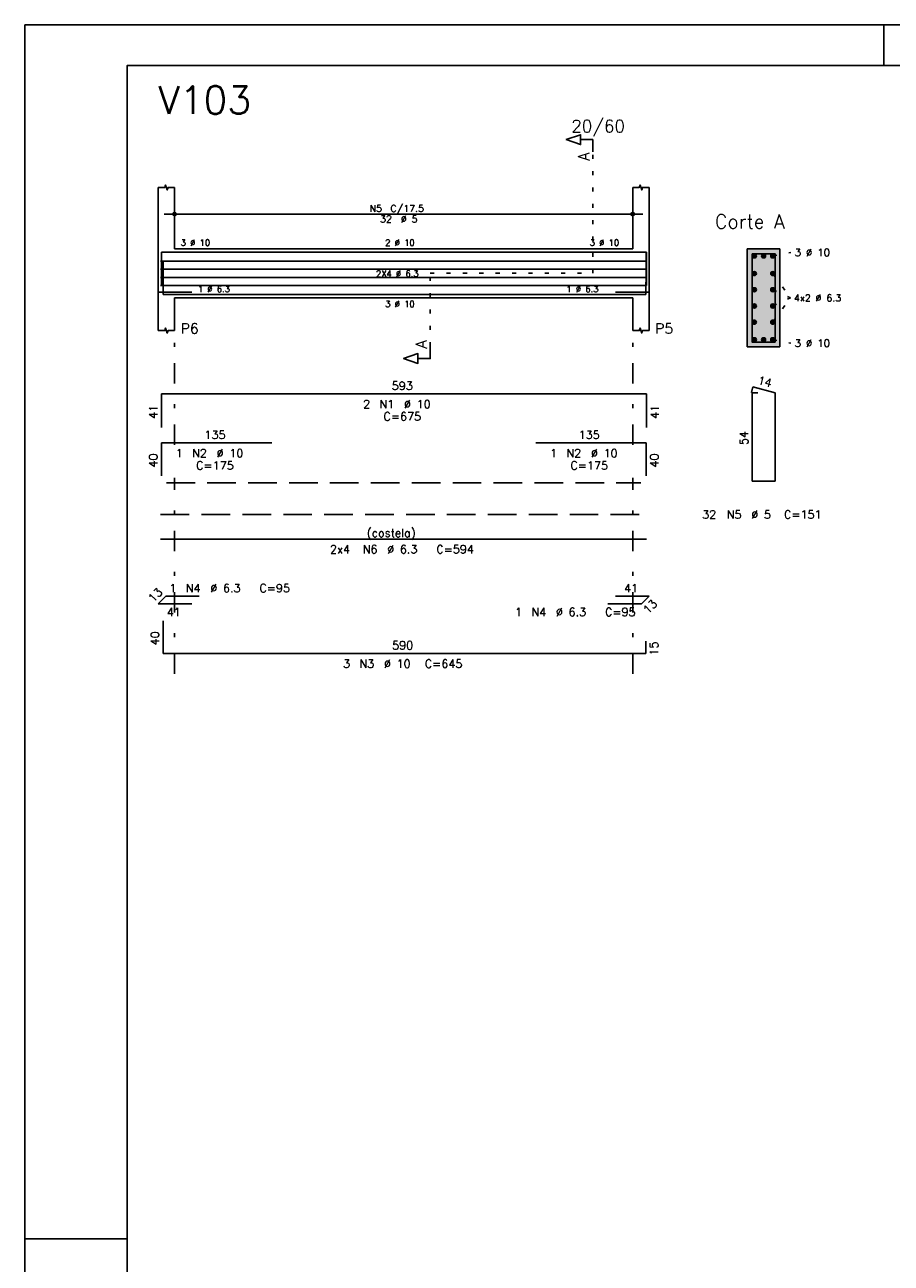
# Model space of a CAD drawing. Extents: x 0 to 84.1, y 0 to 59.4.
# Tile 2 of 5: x 0 to 21.2, y 29.1 to 59.4. Entities that reach past the tile are written whole.
import ezdxf

# ---------------------------------------------------------------- set-up
doc = ezdxf.new("R2010")
doc.units = 0
doc.header["$MEASUREMENT"] = 0
for name, pattern in [('ESTILO_TQS_0001', [1, 0.7, -0.3]), ('ESTILO_TQS_0002', [0.4, 0.1, -0.3]), ('ESTILO_TQS_0003', [1.5, 0.5, -0.4, 0.1, -0.5])]:
    doc.linetypes.add(name, pattern=pattern)
for name, color, linetype in [('1', 1, 'CONTINUOUS'), ('2', 2, 'CONTINUOUS'), ('4', 4, 'CONTINUOUS'), ('6', 6, 'CONTINUOUS'), ('7', 7, 'CONTINUOUS'), ('9', 9, 'CONTINUOUS')]:
    doc.layers.add(name, color=color, linetype=linetype)
doc.styles.get("Standard").update_dxf_attribs({"font": 'ROMANS.SHX'})

msp = doc.modelspace()

# ---------------------------------------------------------------- linework, layer by layer
at = {"layer": '1', "linetype": 'ESTILO_TQS_0002'}
for p, q in [((13.8866, 53.32), (13.8866, 56.29)), ((18.2866, 53.745), (18.7316, 53.83)), ((9.9116, 51.535), (9.9116, 53.32)), ((9.9116, 53.32), (13.8866, 53.32)), ((18.2866, 53.31448), (18.7166, 52.72)), ((18.2866, 52.91816), (18.7166, 52.72)), ((18.2866, 52.12552), (18.7166, 52.72)), ((18.2866, 52.52184), (18.7166, 52.72)), ((18.2866, 51.695), (18.7316, 51.61))]:
    msp.add_line(p, q, dxfattribs=at)
at = {"layer": '1', "linetype": 'ESTILO_TQS_0001'}
msp.add_line((3.4616, 48.195), (15.0616, 48.195), dxfattribs=at)
at = {"layer": '1', "linetype": 'Continuous'}
for centre in [(17.8366, 53.745), (18.0616, 53.745), (18.2866, 53.745), (17.8366, 53.31448), (18.2866, 53.31448), (17.8366, 52.91816), (18.2866, 52.91816), (17.8366, 52.52184), (18.2866, 52.52184), (17.8366, 52.12552), (18.2866, 52.12552), (17.8366, 51.695), (18.0616, 51.695), (18.2866, 51.695)]:
    msp.add_circle(centre, 0.05, dxfattribs=at)
at = {"layer": '2', "linetype": 'Continuous'}
for p, q in [((84.100006, 59.400002), (0, 59.400002)), ((0, 59.400002), (0, 0)), ((21, 59.400002), (21, 58.400002)), ((3.2616, 53.92), (3.2616, 55.42)), ((3.6616, 53.92), (3.6616, 55.42)), ((14.8616, 53.92), (14.8616, 55.42)), ((15.2616, 53.92), (15.2616, 55.42)), ((3.6616, 54.5), (3.6616, 55.02)), ((14.8616, 54.5), (14.8616, 55.02)), ((3.4116, 54.77), (15.1116, 54.77)), ((3.6616, 54.25), (3.6616, 54.25)), ((14.8616, 54.25), (14.8616, 54.25)), ((3.2616, 53.92), (3.2616, 52.72)), ((3.6616, 53.92), (14.8616, 53.92)), ((15.2616, 53.92), (15.2616, 52.72)), ((18.4616, 53.92), (17.6616, 53.92)), ((17.6616, 53.92), (17.6616, 51.52)), ((18.4616, 51.52), (18.4616, 53.92)), ((3.2616, 52.72), (3.2616, 51.92)), ((3.6616, 52.72), (14.8616, 52.72)), ((3.6616, 52.72), (3.6616, 51.92)), ((14.8616, 52.72), (14.8616, 51.92)), ((15.2616, 52.72), (15.2616, 51.92)), ((17.6616, 51.52), (18.4616, 51.52)), ((0, 29.700001), (0.5, 29.700001)), ((0.5, 29.700001), (1.5, 29.700001)), ((1.5, 29.700001), (2.5, 29.700001))]:
    msp.add_line(p, q, dxfattribs=at)
at = {"layer": '2', "linetype": 'ESTILO_TQS_0003'}
for p, q in [((3.6616, 49.122), (3.6616, 51.62)), ((14.8616, 49.122), (14.8616, 51.62)), ((3.6616, 43.52), (3.6616, 48.318)), ((14.8616, 43.52), (14.8616, 48.318))]:
    msp.add_line(p, q, dxfattribs=at)
at = {"layer": '2', "linetype": 'Continuous'}
for points in [[(83.100006, 1), (2.5, 1), (2.5, 58.400002), (83.100006, 58.400002), (83.100006, 1)], [(13.8866, 56.29), (13.8866, 56.59), (13.5866, 56.59), (13.5866, 56.47), (13.2366, 56.59), (13.5866, 56.71), (13.5866, 56.59)], [(3.2616, 55.42), (3.4216, 55.42), (3.4416, 55.48), (3.4816, 55.36), (3.5016, 55.42), (3.6616, 55.42)], [(14.8616, 55.42), (15.0216, 55.42), (15.0416, 55.48), (15.0816, 55.36), (15.1016, 55.42), (15.2616, 55.42)], [(3.2616, 51.92), (3.4216, 51.92), (3.4416, 51.98), (3.4816, 51.86), (3.5016, 51.92), (3.6616, 51.92)], [(14.8616, 51.92), (15.0216, 51.92), (15.0416, 51.98), (15.0816, 51.86), (15.1016, 51.92), (15.2616, 51.92)], [(9.9116, 51.535), (9.9116, 51.235), (9.6116, 51.235), (9.6116, 51.115), (9.2616, 51.235), (9.6116, 51.355), (9.6116, 51.235)]]:
    msp.add_lwpolyline(points, dxfattribs=at)
for centre, radius in [((3.6616, 54.77), 0.041625), ((3.6616, 54.77), 0.02075), ((14.8616, 54.77), 0.041625), ((14.8616, 54.77), 0.02075)]:
    msp.add_circle(centre, radius, dxfattribs=at)
at = {"layer": '4', "linetype": 'Continuous'}
for p, q in [((3.3416, 53.02), (3.3416, 53.84)), ((3.3416, 53.84), (15.2016, 53.84)), ((3.3416, 53.04), (3.3416, 53.84)), ((3.3416, 53.84), (6.0416, 53.84)), ((12.4916, 53.84), (15.1916, 53.84)), ((15.1916, 53.84), (15.1916, 53.04)), ((15.2016, 53.84), (15.2016, 53.02)), ((3.3216, 53.61724), (15.202, 53.61724)), ((3.3216, 53.41908), (15.202, 53.41908)), ((3.3816, 53.6), (3.3816, 52.8)), ((3.3216, 53.22092), (15.202, 53.22092)), ((3.3216, 53.02276), (15.202, 53.02276)), ((15.1816, 52.8), (15.1816, 53.1)), ((4.0816, 52.86), (3.2616, 52.86)), ((3.3816, 52.8), (15.1816, 52.8)), ((14.4416, 52.86), (15.2616, 52.86))]:
    msp.add_line(p, q, dxfattribs=at)
msp.add_lwpolyline([(17.7816, 53.8), (17.7816, 51.64), (18.3416, 51.64), (18.3416, 53.8), (17.7816, 53.8)], dxfattribs=at)
at = {"layer": '6', "linetype": 'Continuous'}
for p, q in [((3.3416, 49.55), (3.3416, 50.37)), ((3.3416, 50.37), (15.2016, 50.37)), ((15.2016, 50.37), (15.2016, 49.55)), ((17.799382, 50.54), (17.764382, 50.404446)), ((17.9216, 50.4), (17.7816, 50.4)), ((17.7816, 50.4), (17.7816, 48.24)), ((18.3416, 50.4), (17.799382, 50.54)), ((18.3416, 48.24), (18.3416, 50.4)), ((3.3416, 48.37), (3.3416, 49.17)), ((3.3416, 49.17), (6.0416, 49.17)), ((12.4916, 49.17), (15.1916, 49.17)), ((15.1916, 49.17), (15.1916, 48.37)), ((17.7816, 48.24), (18.3416, 48.24)), ((3.3216, 46.82), (15.202, 46.82)), ((3.2616, 45.236152), (3.445448, 45.42)), ((4.0816, 45.236152), (3.2616, 45.236152)), ((3.445448, 45.42), (4.265448, 45.42)), ((15.077752, 45.236152), (14.257752, 45.236152)), ((14.4416, 45.42), (15.2616, 45.42)), ((15.2616, 45.42), (15.077752, 45.236152)), ((3.3816, 44.82), (3.3816, 44.02)), ((15.1816, 44.02), (15.1816, 44.32)), ((3.3816, 44.02), (15.1816, 44.02))]:
    msp.add_line(p, q, dxfattribs=at)
at = {"layer": '6', "linetype": 'ESTILO_TQS_0001'}
msp.add_line((3.3216, 47.42), (15.202, 47.42), dxfattribs=at)
at = {"layer": '9', "linetype": 'Continuous'}
for points in [[(18.4616, 51.52), (18.4616, 53.92), (17.6616, 53.92)], [(18.4616, 51.52), (17.6616, 53.92), (17.6616, 51.52)], [(17.8866, 53.745), (17.8116, 53.788301), (17.789615, 53.762101)], [(17.8866, 53.745), (17.789615, 53.762101), (17.789615, 53.727899)], [(17.8866, 53.745), (17.789615, 53.727899), (17.8116, 53.701699)], [(17.8866, 53.745), (17.845282, 53.79424), (17.8116, 53.788301)], [(17.8866, 53.745), (17.8116, 53.701699), (17.845282, 53.69576)], [(17.8866, 53.745), (17.874902, 53.777139), (17.845282, 53.79424)], [(17.8866, 53.745), (17.845282, 53.69576), (17.874902, 53.712861)], [(17.8866, 53.745), (17.874902, 53.712861), (17.8866, 53.745)], [(18.1116, 53.745), (18.0366, 53.788301), (18.014615, 53.762101)], [(18.1116, 53.745), (18.014615, 53.762101), (18.014615, 53.727899)], [(18.1116, 53.745), (18.014615, 53.727899), (18.0366, 53.701699)], [(18.1116, 53.745), (18.070282, 53.79424), (18.0366, 53.788301)], [(18.1116, 53.745), (18.0366, 53.701699), (18.070282, 53.69576)], [(18.1116, 53.745), (18.099902, 53.777139), (18.070282, 53.79424)], [(18.1116, 53.745), (18.070282, 53.69576), (18.099902, 53.712861)], [(18.1116, 53.745), (18.099902, 53.712861), (18.1116, 53.745)], [(18.3366, 53.745), (18.2616, 53.788301), (18.239615, 53.762101)], [(18.3366, 53.745), (18.239615, 53.762101), (18.239615, 53.727899)], [(18.3366, 53.745), (18.239615, 53.727899), (18.2616, 53.701699)], [(18.3366, 53.745), (18.295282, 53.79424), (18.2616, 53.788301)], [(18.3366, 53.745), (18.2616, 53.701699), (18.295282, 53.69576)], [(18.3366, 53.745), (18.324902, 53.777139), (18.295282, 53.79424)], [(18.3366, 53.745), (18.295282, 53.69576), (18.324902, 53.712861)], [(18.3366, 53.745), (18.324902, 53.712861), (18.3366, 53.745)], [(17.8866, 53.31448), (17.8116, 53.357781), (17.789615, 53.331581)], [(17.8866, 53.31448), (17.789615, 53.331581), (17.789615, 53.297379)], [(17.8866, 53.31448), (17.845282, 53.36372), (17.8116, 53.357781)], [(17.8866, 53.31448), (17.874902, 53.346619), (17.845282, 53.36372)], [(18.3366, 53.31448), (18.2616, 53.357781), (18.239615, 53.331581)], [(18.3366, 53.31448), (18.239615, 53.331581), (18.239615, 53.297379)], [(18.3366, 53.31448), (18.295282, 53.36372), (18.2616, 53.357781)], [(18.3366, 53.31448), (18.324902, 53.346619), (18.295282, 53.36372)], [(17.8866, 53.31448), (17.789615, 53.297379), (17.8116, 53.271179)], [(17.8866, 53.31448), (17.8116, 53.271179), (17.845282, 53.26524)], [(17.8866, 53.31448), (17.845282, 53.26524), (17.874902, 53.282341)], [(17.8866, 53.31448), (17.874902, 53.282341), (17.8866, 53.31448)], [(18.3366, 53.31448), (18.239615, 53.297379), (18.2616, 53.271179)], [(18.3366, 53.31448), (18.2616, 53.271179), (18.295282, 53.26524)], [(18.3366, 53.31448), (18.295282, 53.26524), (18.324902, 53.282341)], [(18.3366, 53.31448), (18.324902, 53.282341), (18.3366, 53.31448)], [(17.8866, 52.91816), (17.8116, 52.961461), (17.789615, 52.935261)], [(17.8866, 52.91816), (17.789615, 52.935261), (17.789615, 52.901059)], [(17.8866, 52.91816), (17.789615, 52.901059), (17.8116, 52.874859)], [(17.8866, 52.91816), (17.845282, 52.9674), (17.8116, 52.961461)], [(17.8866, 52.91816), (17.8116, 52.874859), (17.845282, 52.86892)], [(17.8866, 52.91816), (17.874902, 52.950299), (17.845282, 52.9674)], [(17.8866, 52.91816), (17.845282, 52.86892), (17.874902, 52.886021)], [(17.8866, 52.91816), (17.874902, 52.886021), (17.8866, 52.91816)], [(18.3366, 52.91816), (18.2616, 52.961461), (18.239615, 52.935261)], [(18.3366, 52.91816), (18.239615, 52.935261), (18.239615, 52.901059)], [(18.3366, 52.91816), (18.239615, 52.901059), (18.2616, 52.874859)], [(18.3366, 52.91816), (18.295282, 52.9674), (18.2616, 52.961461)], [(18.3366, 52.91816), (18.2616, 52.874859), (18.295282, 52.86892)], [(18.3366, 52.91816), (18.324902, 52.950299), (18.295282, 52.9674)], [(18.3366, 52.91816), (18.295282, 52.86892), (18.324902, 52.886021)], [(18.3366, 52.91816), (18.324902, 52.886021), (18.3366, 52.91816)], [(17.8866, 52.52184), (17.8116, 52.565141), (17.789615, 52.538941)], [(17.8866, 52.52184), (17.789615, 52.538941), (17.789615, 52.504739)], [(17.8866, 52.52184), (17.789615, 52.504739), (17.8116, 52.478539)], [(17.8866, 52.52184), (17.845282, 52.57108), (17.8116, 52.565141)], [(17.8866, 52.52184), (17.8116, 52.478539), (17.845282, 52.4726)], [(17.8866, 52.52184), (17.874902, 52.553979), (17.845282, 52.57108)], [(17.8866, 52.52184), (17.845282, 52.4726), (17.874902, 52.489701)], [(17.8866, 52.52184), (17.874902, 52.489701), (17.8866, 52.52184)], [(18.3366, 52.52184), (18.2616, 52.565141), (18.239615, 52.538941)], [(18.3366, 52.52184), (18.239615, 52.538941), (18.239615, 52.504739)], [(18.3366, 52.52184), (18.239615, 52.504739), (18.2616, 52.478539)], [(18.3366, 52.52184), (18.295282, 52.57108), (18.2616, 52.565141)], [(18.3366, 52.52184), (18.2616, 52.478539), (18.295282, 52.4726)], [(18.3366, 52.52184), (18.324902, 52.553979), (18.295282, 52.57108)], [(18.3366, 52.52184), (18.295282, 52.4726), (18.324902, 52.489701)], [(18.3366, 52.52184), (18.324902, 52.489701), (18.3366, 52.52184)], [(17.8866, 52.12552), (17.8116, 52.168821), (17.789615, 52.142621)], [(17.8866, 52.12552), (17.789615, 52.142621), (17.789615, 52.108419)], [(17.8866, 52.12552), (17.789615, 52.108419), (17.8116, 52.082219)], [(17.8866, 52.12552), (17.845282, 52.17476), (17.8116, 52.168821)], [(17.8866, 52.12552), (17.8116, 52.082219), (17.845282, 52.07628)], [(17.8866, 52.12552), (17.874902, 52.157659), (17.845282, 52.17476)], [(17.8866, 52.12552), (17.845282, 52.07628), (17.874902, 52.093381)], [(17.8866, 52.12552), (17.874902, 52.093381), (17.8866, 52.12552)], [(18.3366, 52.12552), (18.2616, 52.168821), (18.239615, 52.142621)], [(18.3366, 52.12552), (18.239615, 52.142621), (18.239615, 52.108419)], [(18.3366, 52.12552), (18.239615, 52.108419), (18.2616, 52.082219)], [(18.3366, 52.12552), (18.295282, 52.17476), (18.2616, 52.168821)], [(18.3366, 52.12552), (18.2616, 52.082219), (18.295282, 52.07628)], [(18.3366, 52.12552), (18.324902, 52.157659), (18.295282, 52.17476)], [(18.3366, 52.12552), (18.295282, 52.07628), (18.324902, 52.093381)], [(18.3366, 52.12552), (18.324902, 52.093381), (18.3366, 52.12552)], [(18.4616, 51.52), (17.6616, 51.52), (18.4616, 51.52)], [(17.8866, 51.695), (17.8116, 51.738301), (17.789615, 51.712101)], [(17.8866, 51.695), (17.789615, 51.712101), (17.789615, 51.677899)], [(17.8866, 51.695), (17.789615, 51.677899), (17.8116, 51.651699)], [(17.8866, 51.695), (17.845282, 51.74424), (17.8116, 51.738301)], [(17.8866, 51.695), (17.8116, 51.651699), (17.845282, 51.64576)], [(17.8866, 51.695), (17.874902, 51.727139), (17.845282, 51.74424)], [(17.8866, 51.695), (17.845282, 51.64576), (17.874902, 51.662861)], [(17.8866, 51.695), (17.874902, 51.662861), (17.8866, 51.695)], [(18.1116, 51.695), (18.0366, 51.738301), (18.014615, 51.712101)], [(18.1116, 51.695), (18.014615, 51.712101), (18.014615, 51.677899)], [(18.1116, 51.695), (18.014615, 51.677899), (18.0366, 51.651699)], [(18.1116, 51.695), (18.070282, 51.74424), (18.0366, 51.738301)], [(18.1116, 51.695), (18.0366, 51.651699), (18.070282, 51.64576)], [(18.1116, 51.695), (18.099902, 51.727139), (18.070282, 51.74424)], [(18.1116, 51.695), (18.070282, 51.64576), (18.099902, 51.662861)], [(18.1116, 51.695), (18.099902, 51.662861), (18.1116, 51.695)], [(18.3366, 51.695), (18.2616, 51.738301), (18.239615, 51.712101)], [(18.3366, 51.695), (18.239615, 51.712101), (18.239615, 51.677899)], [(18.3366, 51.695), (18.239615, 51.677899), (18.2616, 51.651699)], [(18.3366, 51.695), (18.295282, 51.74424), (18.2616, 51.738301)], [(18.3366, 51.695), (18.2616, 51.651699), (18.295282, 51.64576)], [(18.3366, 51.695), (18.324902, 51.727139), (18.295282, 51.74424)], [(18.3366, 51.695), (18.295282, 51.64576), (18.324902, 51.662861)], [(18.3366, 51.695), (18.324902, 51.662861), (18.3366, 51.695)]]:
    msp.add_solid(points, dxfattribs=at)

# ---------------------------------------------------------------- texts
at = {"layer": '2', "linetype": 'Continuous'}
for s, height, p in [('20/60', 0.3, (13.3616, 56.77)), ('N5', 0.17, (8.4286, 54.821)), ('C/17.5', 0.17, (8.9386, 54.821)), ('32', 0.17, (8.6836, 54.566)), ('%%c 5', 0.17, (9.1936, 54.566)), ('Corte A', 0.34, (16.8716, 54.42)), ('3 %%c 10', 0.15, (3.8116, 53.995)), ('2 %%c 10', 0.15, (8.8116, 53.995)), ('3 %%c 10', 0.15, (13.8116, 53.995)), ('3 %%c 10', 0.18, (18.8216, 53.74)), ('2X4 %%c 6.3', 0.15, (8.5868, 53.23592)), ('1 %%c 6.3', 0.15, (4.2316, 52.86)), ('1 %%c 6.3', 0.15, (13.2416, 52.86)), ('4x2 %%c 6.3', 0.17, (18.8016, 52.635)), ('3 %%c 10', 0.15, (8.8116, 52.495)), ('P6', 0.25, (3.8116, 51.845)), ('P5', 0.25, (15.4116, 51.845)), ('3 %%c 10', 0.18, (18.8216, 51.52)), ('593', 0.2, (8.9716, 50.47)), ('2', 0.2, (8.2716, 50.02)), ('N1', 0.2, (8.6716, 50.02)), ('%%c 10', 0.2, (9.2716, 50.02)), ('C=675', 0.2, (8.7716, 49.72)), ('135', 0.2, (4.3916, 49.27)), ('135', 0.2, (13.5416, 49.27)), ('1', 0.2, (3.6916, 48.82)), ('N2', 0.2, (4.0916, 48.82)), ('%%c 10', 0.2, (4.6916, 48.82)), ('1', 0.2, (12.8416, 48.82)), ('N2', 0.2, (13.2416, 48.82)), ('%%c 10', 0.2, (13.8416, 48.82)), ('C=175', 0.2, (4.1916, 48.52)), ('C=175', 0.2, (13.3416, 48.52)), ('32', 0.2, (16.5616, 47.32)), ('N5', 0.2, (17.1616, 47.32)), ('%%c 5', 0.2, (17.7616, 47.32)), ('C=151', 0.2, (18.5616, 47.32)), ('(costela)', 0.2, (8.3618, 46.87)), ('2x4', 0.2, (7.4618, 46.47)), ('N6', 0.2, (8.2618, 46.47)), ('%%c 6.3', 0.2, (8.8618, 46.47)), ('C=594', 0.2, (10.0618, 46.47)), ('1', 0.2, (3.537372, 45.52)), ('N4', 0.2, (3.937372, 45.52)), ('%%c 6.3', 0.2, (4.537372, 45.52)), ('C=95', 0.2, (5.737372, 45.52)), ('41', 0.2, (14.6516, 45.52)), ('%%c 6.3', 0.2, (12.985828, 44.936152)), ('C=95', 0.2, (14.185828, 44.936152)), ('41', 0.2, (3.4716, 44.936152)), ('1', 0.2, (11.985828, 44.936152)), ('N4', 0.2, (12.385828, 44.936152)), ('590', 0.2, (8.9816, 44.12)), ('3', 0.2, (7.7816, 43.67)), ('N3', 0.2, (8.1816, 43.67)), ('%%c 10', 0.2, (8.7816, 43.67)), ('C=645', 0.2, (9.7816, 43.67))]:
    msp.add_text(s, height=height, dxfattribs=at).set_placement(p)
for s, height, rotation, p in [('A', 0.272, 90, (13.805, 56.0724)), ('A', 0.272, 90, (9.83, 51.4806)), ('14', 0.2, 345.522488, (17.901842, 50.616825)), ('41', 0.2, 90, (3.2416, 49.76)), ('41', 0.2, 90, (15.5016, 49.76)), ('54', 0.2, 90, (17.6816, 49.12)), ('40', 0.2, 90, (3.2416, 48.57)), ('40', 0.2, 90, (15.4916, 48.57)), ('13', 0.2, 45, (3.141392, 45.257365)), ('13', 0.2, 45, (15.240387, 44.974523)), ('40', 0.2, 90, (3.2816, 44.22)), ('15', 0.2, 90, (15.4816, 43.97))]:
    msp.add_text(s, height=height, rotation=rotation, dxfattribs=at).set_placement(p)
at = {"layer": '7', "linetype": 'Continuous'}
msp.add_text('V103', height=0.68, dxfattribs=at).set_placement((3.2616, 57.22))

doc.saveas('drawing.dxf')
